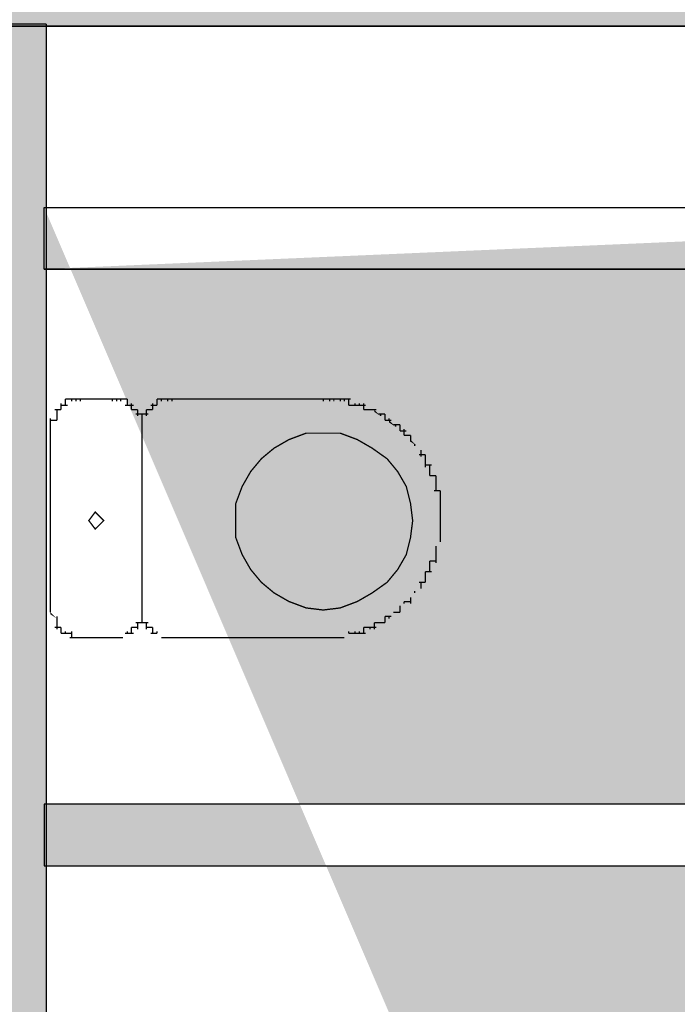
# Model space of a CAD drawing. Header units: millimetres. Extents: x 261 to 80476, y 988 to 41725.
# Tile 10 of 14: x 68840 to 69940, y 37180 to 38827. Entities that reach past the tile are written whole.
import ezdxf

# ---------------------------------------------------------------- set-up
doc = ezdxf.new("R2010")
doc.units = ezdxf.units.MM
doc.layers.add('H', color=7, linetype='Continuous')
doc.layers.add('P', color=7, linetype='Continuous')

msp = doc.modelspace()

# ---------------------------------------------------------------- hatches: boundary and pattern name
msp.add_hatch(color=256).paths.add_polyline_path([(71275.7, 38926.1), (3947.8, 38926.1), (3947.8, 38815.8), (71275.7, 38815.8)])
h = msp.add_hatch(color=256)
h.paths.add_polyline_path([(71179.5, 38813.7), (71272.2, 38813.7), (71272.2, 38409.5), (71179.5, 38409.5)])
h.paths.add_polyline_path([(68880.6, 38512.7), (71179.5, 38512.7), (71179.5, 38409.5), (68880.6, 38409.5)], flags=17)
h.paths.add_polyline_path([(68880.6, 37411.5), (71179.5, 37411.5), (71179.5, 37514.7), (68880.6, 37514.7)], flags=17)
h.paths.add_polyline_path([(71179.5, 37514.7), (71272, 37514.7), (71272, 36719.6), (71179.5, 36719.6)], flags=17)
h.paths.add_polyline_path([(71179.5, 35821.4), (71272, 35821.4), (71272, 34504.2), (71179.5, 34504.2)], flags=17)
h.paths.add_polyline_path([(68880.6, 35119.7), (71179.5, 35119.7), (71179.5, 35223), (68880.6, 35223)], flags=17)
h.paths.add_polyline_path([(68880.6, 32931.3), (71179.5, 32931.3), (71179.5, 33034.5), (68880.6, 33034.5)], flags=17)
h.paths.add_polyline_path([(71179.5, 33606), (71272.2, 33606), (71272.2, 32931.3), (71179.5, 32931.3)], flags=17)
edge = h.paths.add_edge_path()
edge.add_line((68880.6, 38512.7), (71272.2, 38512.7))
edge.add_line((68880.6, 38409.5), (71272.2, 38409.5))
edge.add_line((68880.6, 32931.3), (71272.2, 32931.3))
at = {"layer": 'H', "linetype": 'Continuous'}
for points in [[(68645.4, 38815.8), (68645.4, 20363.8), (68884.2, 20363.8), (68884.2, 38815.8), (68645.4, 38815.8), (68645.4, 38815.8)], [(69433, 38174.2), (69443.8, 38163.5), (69433, 38170.6), (69433, 38174.2)], [(69457.9, 38156.3), (69468.6, 38145.8), (69457.9, 38152.8), (69457.9, 38156.3)], [(69493.7, 38124.3), (69504.4, 38113.6), (69493.7, 38120.7), (69493.7, 38124.3)], [(69500.7, 38113.6), (69511.4, 38102.9), (69500.7, 38113.6), (69500.7, 38113.6)], [(69543.6, 37953.2), (69536.5, 37946.1), (69543.6, 37953.2)], [(69511.4, 37878.4), (69500.7, 37867.7), (69511.4, 37878.4)], [(69500.7, 37867.7), (69493.7, 37860.4), (69500.7, 37867.7)], [(69483, 37853.4), (69475.9, 37842.7), (69483, 37853.4)], [(68891.3, 37835.6), (68902, 37824.9), (68891.3, 37831.9), (68891.3, 37835.6)], [(69468.6, 37835.6), (69457.9, 37824.9), (69468.6, 37835.6)], [(69019.6, 37800), (69008.9, 37792.7), (69019.6, 37800)], [(69069.5, 37800), (69080.2, 37789.3), (69069.5, 37800), (69069.5, 37800)], [(69390.2, 37800), (69383.1, 37792.7), (69390.2, 37800)]]:
    msp.add_hatch(color=256, dxfattribs=at).paths.add_polyline_path(points)

# ---------------------------------------------------------------- linework, layer by layer
for points in [[(71275.7, 38926.1), (3947.8, 38926.1), (3947.8, 38815.8), (71275.7, 38815.8)], [(68880.6, 38512.7), (71179.5, 38512.7), (71179.5, 38409.5), (68880.6, 38409.5)], [(68880.6, 37411.5), (71179.5, 37411.5), (71179.5, 37514.7), (68880.6, 37514.7)]]:
    msp.add_lwpolyline(points, close=True)
at = {"layer": 'P'}
for points in [[(3947.8, 38926.1), (78372, 38926.1), (78372, 38815.8), (3947.8, 38815.8), (3947.8, 38926.1)], [(68880.6, 38512.7), (71272.2, 38512.7)], [(68880.6, 38409.5), (71272.2, 38409.5)]]:
    msp.add_lwpolyline(points, dxfattribs=at)
at = {"layer": 'P', "const_width": 2.22}
for points in [[(68645.4, 38819.2), (68884.2, 38819.2)], [(68884.2, 38819.2), (68884.2, 20363.8)], [(68884.2, 38512.7), (68884.2, 38409.5)], [(68916.2, 38192), (68916.2, 38181.3)], [(68916.2, 38192), (68926.9, 38192)], [(68923.4, 38192), (68934.1, 38192)], [(68926.9, 38192), (68926.9, 38188.4)], [(68926.9, 38192), (68926.9, 38188.4)], [(68926.9, 38192), (68926.9, 38188.4)], [(68926.9, 38192), (68926.9, 38188.4)], [(68926.9, 38192), (68926.9, 38188.4)], [(68926.9, 38192), (68926.9, 38188.4)], [(68926.9, 38192), (68926.9, 38188.4)], [(68926.9, 38192), (68926.9, 38188.4)], [(68926.9, 38192), (68926.9, 38188.4)], [(68934.1, 38192), (68934.1, 38188.4)], [(68934.1, 38192), (68934.1, 38188.4)], [(68934.1, 38192), (68934.1, 38188.4)], [(68934.1, 38192), (68934.1, 38188.4)], [(68934.1, 38192), (68934.1, 38188.4)], [(68934.1, 38192), (68934.1, 38188.4)], [(68934.1, 38192), (68934.1, 38188.4)], [(68934.1, 38192), (68934.1, 38188.4)], [(68934.1, 38192), (68934.1, 38188.4)], [(68934.1, 38192), (68944.7, 38192)], [(68941.2, 38192), (68941.2, 38188.4)], [(68941.2, 38192), (68941.2, 38188.4)], [(68941.2, 38192), (68941.2, 38188.4)], [(68941.2, 38192), (68941.2, 38188.4)], [(68941.2, 38192), (68941.2, 38188.4)], [(68941.2, 38192), (68941.2, 38188.4)], [(68941.2, 38192), (68969.7, 38192)], [(68966.1, 38192), (68994.6, 38192)], [(68991.1, 38192), (69001.8, 38192)], [(68994.6, 38192), (68994.6, 38188.4)], [(68994.6, 38192), (68994.6, 38188.4)], [(68994.6, 38192), (68994.6, 38188.4)], [(69001.8, 38192), (69001.8, 38188.4)], [(69001.8, 38192), (69001.8, 38188.4)], [(69001.8, 38192), (69001.8, 38188.4)], [(69001.8, 38192), (69001.8, 38188.4)], [(69001.8, 38192), (69001.8, 38188.4)], [(69001.8, 38192), (69001.8, 38188.4)], [(69001.8, 38192), (69001.8, 38188.4)], [(69001.8, 38192), (69001.8, 38188.4)], [(69001.8, 38192), (69012.5, 38192)], [(69001.8, 38192), (69001.8, 38188.4)], [(69008.9, 38192), (69008.9, 38188.4)], [(69008.9, 38192), (69008.9, 38188.4)], [(69008.9, 38192), (69008.9, 38188.4)], [(69008.9, 38192), (69008.9, 38188.4)], [(69008.9, 38192), (69008.9, 38188.4)], [(69008.9, 38192), (69008.9, 38188.4)], [(69008.9, 38192), (69008.9, 38188.4)], [(69008.9, 38192), (69008.9, 38188.4)], [(69008.9, 38192), (69008.9, 38188.4)], [(69008.9, 38192), (69008.9, 38188.4)], [(69008.9, 38192), (69019.6, 38192)], [(69019.6, 38192), (69019.6, 38188.4)], [(69019.6, 38192), (69019.6, 38188.4)], [(69019.6, 38192), (69019.6, 38181.3)], [(69069.5, 38192), (69080.2, 38192)], [(69069.5, 38192), (69069.5, 38188.4)], [(69069.5, 38192), (69069.5, 38188.4)], [(69069.5, 38192), (69069.5, 38181.3)], [(69076.6, 38192), (69087.3, 38192)], [(69076.6, 38192), (69076.6, 38188.4)], [(69076.6, 38192), (69076.6, 38188.4)], [(69076.6, 38192), (69076.6, 38188.4)], [(69076.6, 38192), (69076.6, 38188.4)], [(69076.6, 38192), (69076.6, 38188.4)], [(69076.6, 38192), (69076.6, 38188.4)], [(69076.6, 38192), (69076.6, 38188.4)], [(69076.6, 38192), (69076.6, 38188.4)], [(69076.6, 38192), (69076.6, 38188.4)], [(69076.6, 38192), (69076.6, 38188.4)], [(69083.7, 38192), (69098, 38192)], [(69087.3, 38192), (69087.3, 38188.4)], [(69087.3, 38192), (69087.3, 38188.4)], [(69087.3, 38192), (69087.3, 38188.4)], [(69087.3, 38192), (69087.3, 38188.4)], [(69087.3, 38192), (69087.3, 38188.4)], [(69087.3, 38192), (69087.3, 38188.4)], [(69087.3, 38192), (69087.3, 38188.4)], [(69087.3, 38192), (69087.3, 38188.4)], [(69087.3, 38192), (69087.3, 38188.4)], [(69094.4, 38192), (69094.4, 38188.4)], [(69094.4, 38192), (69094.4, 38188.4)], [(69094.4, 38192), (69094.4, 38188.4)], [(69094.4, 38192), (69301.1, 38192)], [(69297.7, 38192), (69340.3, 38192)], [(69340.3, 38192), (69351, 38192)], [(69347.6, 38192), (69358.3, 38192)], [(69347.6, 38192), (69347.6, 38188.4)], [(69354.6, 38192), (69369, 38192)], [(69358.3, 38192), (69358.3, 38188.4)], [(69358.3, 38192), (69358.3, 38188.4)], [(69365.4, 38192), (69376.1, 38192)], [(69365.4, 38192), (69365.4, 38188.4)], [(69372.4, 38192), (69383.1, 38192)], [(69376.1, 38192), (69376.1, 38188.4)], [(69383.1, 38192), (69393.8, 38192)], [(69383.1, 38192), (69383.1, 38188.4)], [(69383.1, 38192), (69383.1, 38188.4)], [(69390.2, 38192), (69390.2, 38181.3)], [(68898.4, 38174.2), (68909.1, 38174.2)], [(68902, 38174.2), (68902, 38163.5)], [(68902, 38174.2), (68902, 38174.2)], [(68902, 38174.2), (68902, 38174.2)], [(68902, 38174.2), (68902, 38174.2)], [(68909.1, 38185), (68909.1, 38174.2)], [(68909.1, 38185), (68909.1, 38181.3)], [(68909.1, 38185), (68909.1, 38181.3)], [(68909.1, 38185), (68909.1, 38181.3)], [(68909.1, 38185), (68909.1, 38181.3)], [(68909.1, 38185), (68909.1, 38181.3)], [(68909.1, 38181.3), (68919.8, 38181.3)], [(68909.1, 38174.2), (68909.1, 38174.2)], [(68909.1, 38174.2), (68909.1, 38174.2)], [(68909.1, 38174.2), (68909.1, 38174.2)], [(68909.1, 38174.2), (68909.1, 38174.2)], [(68909.1, 38174.2), (68909.1, 38174.2)], [(68909.1, 38174.2), (68909.1, 38174.2)], [(68909.1, 38174.2), (68909.1, 38174.2)], [(68916.2, 38185), (68916.2, 38181.3)], [(68916.2, 38185), (68916.2, 38181.3)], [(68916.2, 38185), (68916.2, 38181.3)], [(68916.2, 38185), (68916.2, 38181.3)], [(68916.2, 38185), (68916.2, 38181.3)], [(68916.2, 38185), (68916.2, 38181.3)], [(68916.2, 38185), (68916.2, 38181.3)], [(68916.2, 38185), (68916.2, 38181.3)], [(68916.2, 38185), (68916.2, 38181.3)], [(68916.2, 38185), (68916.2, 38181.3)], [(69016, 38181.3), (69030.3, 38181.3)], [(69019.6, 38185), (69019.6, 38181.3)], [(69019.6, 38185), (69019.6, 38181.3)], [(69019.6, 38185), (69019.6, 38181.3)], [(69019.6, 38185), (69019.6, 38181.3)], [(69019.6, 38185), (69019.6, 38181.3)], [(69019.6, 38185), (69019.6, 38181.3)], [(69026.7, 38185), (69026.7, 38181.3)], [(69026.7, 38185), (69026.7, 38181.3)], [(69026.7, 38185), (69026.7, 38181.3)], [(69026.7, 38185), (69026.7, 38181.3)], [(69026.7, 38185), (69026.7, 38181.3)], [(69026.7, 38185), (69026.7, 38181.3)], [(69026.7, 38185), (69026.7, 38181.3)], [(69026.7, 38185), (69026.7, 38181.3)], [(69026.7, 38185), (69026.7, 38181.3)], [(69026.7, 38185), (69026.7, 38174.2)], [(69026.7, 38174.2), (69026.7, 38174.2)], [(69026.7, 38174.2), (69026.7, 38174.2)], [(69026.7, 38174.2), (69026.7, 38174.2)], [(69026.7, 38174.2), (69037.4, 38174.2)], [(69037.4, 38174.2), (69037.4, 38174.2)], [(69037.4, 38174.2), (69037.4, 38174.2)], [(69037.4, 38174.2), (69037.4, 38174.2)], [(69037.4, 38174.2), (69037.4, 38174.2)], [(69037.4, 38174.2), (69037.4, 38174.2)], [(69037.4, 38174.2), (69037.4, 38174.2)], [(69037.4, 38174.2), (69037.4, 38174.2)], [(69037.4, 38174.2), (69037.4, 38163.5)], [(69051.7, 38174.2), (69062.5, 38174.2)], [(69051.7, 38174.2), (69051.7, 38174.2)], [(69051.7, 38174.2), (69051.7, 38174.2)], [(69051.7, 38174.2), (69051.7, 38174.2)], [(69051.7, 38174.2), (69051.7, 38174.2)], [(69051.7, 38174.2), (69051.7, 38174.2)], [(69051.7, 38174.2), (69051.7, 38174.2)], [(69051.7, 38174.2), (69051.7, 38174.2)], [(69051.7, 38174.2), (69051.7, 38163.5)], [(69058.8, 38181.3), (69069.5, 38181.3)], [(69062.5, 38185), (69062.5, 38181.3)], [(69062.5, 38185), (69062.5, 38181.3)], [(69062.5, 38185), (69062.5, 38181.3)], [(69062.5, 38185), (69062.5, 38181.3)], [(69062.5, 38185), (69062.5, 38181.3)], [(69062.5, 38185), (69062.5, 38181.3)], [(69062.5, 38185), (69062.5, 38181.3)], [(69062.5, 38185), (69062.5, 38181.3)], [(69062.5, 38185), (69062.5, 38181.3)], [(69062.5, 38185), (69062.5, 38174.2)], [(69062.5, 38174.2), (69062.5, 38174.2)], [(69062.5, 38174.2), (69062.5, 38174.2)], [(69062.5, 38174.2), (69062.5, 38174.2)], [(69069.5, 38185), (69069.5, 38181.3)], [(69069.5, 38185), (69069.5, 38181.3)], [(69069.5, 38185), (69069.5, 38181.3)], [(69069.5, 38185), (69069.5, 38181.3)], [(69069.5, 38185), (69069.5, 38181.3)], [(69069.5, 38185), (69069.5, 38181.3)], [(69390.2, 38181.3), (69400.9, 38181.3)], [(69397.5, 38181.3), (69408.2, 38181.3)], [(69400.9, 38185), (69400.9, 38181.3)], [(69400.9, 38185), (69400.9, 38181.3)], [(69408.2, 38185), (69408.2, 38181.3)], [(69408.2, 38185), (69408.2, 38181.3)], [(69408.2, 38181.3), (69418.7, 38181.3)], [(69415.3, 38185), (69415.3, 38174.2)], [(69415.3, 38174.2), (69426, 38174.2)], [(69422.3, 38174.2), (69436.7, 38174.2)], [(69426, 38174.2), (69426, 38174.2)], [(69426, 38174.2), (69426, 38174.2)], [(69433, 38174.2), (69433, 38174.2)], [(68891.3, 38159.9), (68891.3, 38145.8)], [(68902, 38167), (68902, 38156.3)], [(68902, 38167), (68902, 38163.5)], [(68902, 38167), (68902, 38163.5)], [(68902, 38167), (68902, 38163.5)], [(68902, 38167), (68902, 38163.5)], [(68902, 38167), (68902, 38163.5)], [(68902, 38167), (68902, 38163.5)], [(68902, 38167), (68902, 38163.5)], [(68902, 38167), (68902, 38163.5)], [(68902, 38167), (68902, 38163.5)], [(68902, 38167), (68902, 38163.5)], [(68902, 38167), (68902, 38163.5)], [(68902, 38159.9), (68902, 38156.3)], [(68902, 38159.9), (68902, 38156.3)], [(68902, 38159.9), (68902, 38156.3)], [(68902, 38159.9), (68902, 38156.3)], [(68902, 38159.9), (68902, 38156.3)], [(68902, 38159.9), (68902, 38156.3)], [(68902, 38159.9), (68902, 38156.3)], [(69033.8, 38167), (69044.5, 38167)], [(69037.4, 38167), (69037.4, 38163.5)], [(69037.4, 38167), (69037.4, 38163.5)], [(69037.4, 38167), (69037.4, 38163.5)], [(69037.4, 38167), (69037.4, 38163.5)], [(69037.4, 38167), (69037.4, 38163.5)], [(69037.4, 38167), (69037.4, 38163.5)], [(69037.4, 38167), (69037.4, 38163.5)], [(69037.4, 38167), (69037.4, 38163.5)], [(69044.5, 38167), (69044.5, 38163.5)], [(69044.5, 38167), (69044.5, 38163.5)], [(69044.5, 38167), (69044.5, 38156.3)], [(69044.5, 38167), (69055.2, 38167)], [(69044.5, 38167), (69044.5, 38163.5)], [(69044.5, 38167), (69044.5, 38163.5)], [(69044.5, 38167), (69044.5, 38156.3)], [(69044.5, 38159.9), (69044.5, 38156.3)], [(69044.5, 38159.9), (69044.5, 38156.3)], [(69044.5, 38159.9), (69044.5, 38156.3)], [(69044.5, 38159.9), (69044.5, 38156.3)], [(69044.5, 38159.9), (69044.5, 38156.3)], [(69044.5, 38159.9), (69044.5, 38156.3)], [(69044.5, 38159.9), (69044.5, 38156.3)], [(69044.5, 38159.9), (69044.5, 38156.3)], [(69044.5, 38159.9), (69044.5, 38145.8)], [(69044.5, 38159.9), (69044.5, 38156.3)], [(69044.5, 38159.9), (69044.5, 38156.3)], [(69044.5, 38159.9), (69044.5, 38156.3)], [(69044.5, 38159.9), (69044.5, 38156.3)], [(69044.5, 38159.9), (69044.5, 38156.3)], [(69044.5, 38159.9), (69044.5, 38156.3)], [(69044.5, 38159.9), (69044.5, 38156.3)], [(69044.5, 38159.9), (69044.5, 38156.3)], [(69044.5, 38159.9), (69044.5, 38145.8)], [(69051.7, 38167), (69051.7, 38163.5)], [(69051.7, 38167), (69051.7, 38163.5)], [(69051.7, 38167), (69051.7, 38163.5)], [(69051.7, 38167), (69051.7, 38163.5)], [(69051.7, 38167), (69051.7, 38163.5)], [(69051.7, 38167), (69051.7, 38163.5)], [(69051.7, 38167), (69051.7, 38163.5)], [(69051.7, 38167), (69051.7, 38163.5)], [(69440.1, 38167), (69450.8, 38167)], [(69443.8, 38167), (69443.8, 38163.5)], [(69443.8, 38167), (69443.8, 38163.5)], [(69450.8, 38167), (69450.8, 38156.3)], [(69450.8, 38167), (69450.8, 38163.5)], [(69457.9, 38159.9), (69457.9, 38156.3)], [(69457.9, 38159.9), (69457.9, 38156.3)], [(68891.3, 38156.3), (68902, 38156.3)], [(68891.3, 38149.2), (68891.3, 38138.5)], [(68891.3, 38149.2), (68891.3, 38145.8)], [(68891.3, 38149.2), (68891.3, 38145.8)], [(68891.3, 38149.2), (68891.3, 38145.8)], [(68891.3, 38149.2), (68891.3, 38145.8)], [(68891.3, 38149.2), (68891.3, 38145.8)], [(68891.3, 38149.2), (68891.3, 38145.8)], [(68891.3, 38149.2), (68891.3, 38145.8)], [(68891.3, 38149.2), (68891.3, 38145.8)], [(68891.3, 38149.2), (68891.3, 38145.8)], [(68891.3, 38142.1), (68891.3, 37842.7)], [(68891.3, 38142.1), (68891.3, 38138.5)], [(68891.3, 38142.1), (68891.3, 38138.5)], [(69044.5, 38149.2), (69044.5, 38145.8)], [(69044.5, 38149.2), (69044.5, 38145.8)], [(69044.5, 38149.2), (69044.5, 38145.8)], [(69044.5, 38149.2), (69044.5, 38145.8)], [(69044.5, 38149.2), (69044.5, 38145.8)], [(69044.5, 38149.2), (69044.5, 38145.8)], [(69044.5, 38149.2), (69044.5, 38145.8)], [(69044.5, 38149.2), (69044.5, 38145.8)], [(69044.5, 38149.2), (69044.5, 38145.8)], [(69044.5, 38149.2), (69044.5, 38138.5)], [(69044.5, 38149.2), (69044.5, 38145.8)], [(69044.5, 38149.2), (69044.5, 38145.8)], [(69044.5, 38149.2), (69044.5, 38145.8)], [(69044.5, 38149.2), (69044.5, 38145.8)], [(69044.5, 38149.2), (69044.5, 38145.8)], [(69044.5, 38149.2), (69044.5, 38145.8)], [(69044.5, 38149.2), (69044.5, 38145.8)], [(69044.5, 38149.2), (69044.5, 38145.8)], [(69044.5, 38149.2), (69044.5, 38145.8)], [(69044.5, 38149.2), (69044.5, 38138.5)], [(69044.5, 38142.1), (69044.5, 38138.5)], [(69044.5, 38142.1), (69044.5, 38138.5)], [(69044.5, 38142.1), (69044.5, 37842.7)], [(69044.5, 38142.1), (69044.5, 38138.5)], [(69044.5, 38142.1), (69044.5, 38138.5)], [(69044.5, 38142.1), (69044.5, 37842.7)], [(69450.8, 38156.3), (69461.5, 38156.3)], [(69465.2, 38149.2), (69475.9, 38149.2)], [(69468.6, 38149.2), (69468.6, 38145.8)], [(69468.6, 38149.2), (69468.6, 38145.8)], [(69475.9, 38149.2), (69475.9, 38138.5)], [(69475.9, 38142.1), (69475.9, 38138.5)], [(69475.9, 38142.1), (69475.9, 38138.5)], [(69483, 38142.1), (69483, 38131.4)], [(69497.3, 37988.8), (69493.7, 37960.3), (69486.6, 37931.8), (69472.2, 37906.9), (69454.5, 37885.5), (69429.4, 37867.7), (69404.6, 37853.4), (69376.1, 37842.7), (69347.6, 37839.2), (69319.1, 37842.7), (69290.4, 37853.4), (69265.5, 37867.7), (69244.1, 37885.5), (69226.3, 37906.9), (69212, 37931.8), (69201.3, 37960.3), (69201.3, 37988.8), (69201.3, 38017.4), (69212, 38045.9), (69226.3, 38070.8), (69244.1, 38092.2), (69265.5, 38110), (69290.4, 38124.3), (69319.1, 38135), (69347.6, 38135), (69376.1, 38135), (69404.6, 38124.3), (69429.4, 38110), (69454.5, 38092.2), (69472.2, 38070.8), (69486.6, 38045.9), (69493.7, 38017.4), (69497.3, 37988.8), (69497.3, 37988.8), (69497.3, 37988.8)], [(69475.9, 38138.5), (69486.6, 38138.5)], [(69483, 38131.4), (69493.7, 38131.4)], [(69483, 38131.4), (69483, 38131.4)], [(69493.7, 38131.4), (69493.7, 38120.7)], [(69493.7, 38124.3), (69493.7, 38120.7)], [(69493.7, 38124.3), (69493.7, 38120.7)], [(69500.7, 38117.1), (69500.7, 38113.6)], [(69500.7, 38117.1), (69500.7, 38113.6)], [(69507.8, 38099.3), (69518.5, 38099.3)], [(69511.4, 38106.6), (69511.4, 38095.8)], [(69511.4, 38106.6), (69511.4, 38106.6)], [(69511.4, 38106.6), (69511.4, 38106.6)], [(69518.5, 38099.3), (69518.5, 38088.6)], [(69518.5, 38099.3), (69518.5, 38095.8)], [(69518.5, 38092.2), (69518.5, 38077.9)], [(69518.5, 38092.2), (69518.5, 38088.6)], [(69518.5, 38092.2), (69518.5, 38088.6)], [(69518.5, 38081.5), (69529.2, 38081.5)], [(69525.8, 38081.5), (69525.8, 38070.8)], [(69525.8, 38074.4), (69525.8, 38063.7)], [(69525.8, 38074.4), (69525.8, 38070.8)], [(69525.8, 38074.4), (69525.8, 38070.8)], [(69525.8, 38063.7), (69536.5, 38063.7)], [(69536.5, 38063.7), (69536.5, 38053)], [(69536.5, 38063.7), (69536.5, 38063.7)], [(69536.5, 38056.6), (69536.5, 38045.9)], [(69536.5, 38056.6), (69536.5, 38053)], [(69536.5, 38049.4), (69536.5, 38038.7)], [(69536.5, 38049.4), (69536.5, 38045.9)], [(69536.5, 38049.4), (69536.5, 38045.9)], [(69532.9, 38038.7), (69543.6, 38038.7)], [(69536.5, 38038.7), (69536.5, 38038.7)], [(69543.6, 38038.7), (69543.6, 38028)], [(69543.6, 38031.6), (69543.6, 38020.9)], [(69543.6, 38031.6), (69543.6, 38028)], [(69543.6, 38024.5), (69543.6, 38010.2)], [(69543.6, 38024.5), (69543.6, 38020.9)], [(69543.6, 38013.8), (69543.6, 38003.1)], [(69543.6, 38013.8), (69543.6, 38010.2)], [(69543.6, 38013.8), (69543.6, 38010.2)], [(68980.4, 37988.8), (68966.1, 37974.6), (68955.4, 37988.8), (68966.1, 38003.1), (68980.4, 37988.8), (68980.4, 37988.8), (68980.4, 37988.8)], [(69543.6, 38006.7), (69543.6, 37996)], [(69543.6, 38006.7), (69543.6, 38003.1)], [(69543.6, 37996), (69543.6, 37985.3)], [(69543.6, 37996), (69543.6, 37996)], [(69543.6, 37996), (69543.6, 37996)], [(69543.6, 37988.8), (69543.6, 37978.2)], [(69543.6, 37988.8), (69543.6, 37985.3)], [(69543.6, 37981.7), (69543.6, 37971)], [(69543.6, 37981.7), (69543.6, 37978.2)], [(69543.6, 37981.7), (69543.6, 37978.2)], [(69543.6, 37971), (69543.6, 37960.3)], [(69543.6, 37971), (69543.6, 37971)], [(69543.6, 37963.9), (69543.6, 37953.2)], [(69543.6, 37963.9), (69543.6, 37960.3)], [(69536.5, 37946.1), (69536.5, 37935.4)], [(69536.5, 37946.1), (69536.5, 37942.5)], [(69543.6, 37956.8), (69543.6, 37953.2)], [(69543.6, 37956.8), (69543.6, 37953.2)], [(69536.5, 37938.8), (69536.5, 37928.3)], [(69536.5, 37938.8), (69536.5, 37935.4)], [(69536.5, 37938.8), (69536.5, 37935.4)], [(69536.5, 37928.3), (69536.5, 37917.6)], [(69536.5, 37928.3), (69536.5, 37928.3)], [(69536.5, 37928.3), (69536.5, 37928.3)], [(69525.8, 37921.1), (69525.8, 37910.4)], [(69525.8, 37921.1), (69536.5, 37921.1)], [(69525.8, 37914), (69525.8, 37903.3)], [(69525.8, 37914), (69525.8, 37910.4)], [(69525.8, 37914), (69525.8, 37910.4)], [(69518.5, 37903.3), (69518.5, 37892.6)], [(69518.5, 37903.3), (69529.2, 37903.3)], [(69518.5, 37896.2), (69518.5, 37885.5)], [(69518.5, 37896.2), (69518.5, 37892.6)], [(69518.5, 37896.2), (69518.5, 37892.6)], [(69507.8, 37885.5), (69518.5, 37885.5)], [(69511.4, 37885.5), (69511.4, 37874.8)], [(69511.4, 37878.4), (69511.4, 37874.8)], [(69511.4, 37878.4), (69511.4, 37874.8)], [(69518.5, 37885.5), (69518.5, 37885.5)], [(69493.7, 37860.4), (69493.7, 37849.9)], [(69493.7, 37860.4), (69493.7, 37860.4)], [(69493.7, 37860.4), (69493.7, 37860.4)], [(69500.7, 37871.1), (69500.7, 37867.7)], [(69500.7, 37871.1), (69500.7, 37867.7)], [(68891.3, 37846.3), (68891.3, 37835.6)], [(68891.3, 37846.3), (68891.3, 37842.7)], [(68891.3, 37846.3), (68891.3, 37842.7)], [(68891.3, 37846.3), (68891.3, 37842.7)], [(69044.5, 37846.3), (69044.5, 37842.7)], [(69044.5, 37846.3), (69044.5, 37842.7)], [(69044.5, 37846.3), (69044.5, 37835.6)], [(69044.5, 37846.3), (69044.5, 37842.7)], [(69044.5, 37846.3), (69044.5, 37842.7)], [(69044.5, 37846.3), (69044.5, 37842.7)], [(69044.5, 37846.3), (69044.5, 37835.6)], [(69475.9, 37846.3), (69475.9, 37835.6)], [(69475.9, 37846.3), (69475.9, 37842.7)], [(69475.9, 37846.3), (69475.9, 37842.7)], [(69483, 37853.4), (69483, 37849.9)], [(69483, 37853.4), (69483, 37849.9)], [(69483, 37853.4), (69493.7, 37853.4)], [(68891.3, 37835.6), (68891.3, 37835.6)], [(68891.3, 37835.6), (68891.3, 37835.6)], [(68891.3, 37835.6), (68891.3, 37835.6)], [(68891.3, 37835.6), (68891.3, 37835.6)], [(68891.3, 37835.6), (68891.3, 37835.6)], [(68891.3, 37835.6), (68891.3, 37835.6)], [(68891.3, 37835.6), (68891.3, 37835.6)], [(68891.3, 37835.6), (68891.3, 37835.6)], [(68891.3, 37835.6), (68891.3, 37835.6)], [(68891.3, 37835.6), (68891.3, 37835.6)], [(68902, 37828.5), (68902, 37817.8)], [(68902, 37828.5), (68902, 37824.9)], [(68902, 37828.5), (68902, 37824.9)], [(68902, 37828.5), (68902, 37824.9)], [(68902, 37828.5), (68902, 37824.9)], [(68902, 37828.5), (68902, 37824.9)], [(68902, 37828.5), (68902, 37824.9)], [(68902, 37828.5), (68902, 37824.9)], [(68902, 37828.5), (68902, 37824.9)], [(69044.5, 37835.6), (69044.5, 37835.6)], [(69044.5, 37835.6), (69044.5, 37835.6)], [(69044.5, 37835.6), (69044.5, 37835.6)], [(69044.5, 37835.6), (69044.5, 37835.6)], [(69044.5, 37835.6), (69044.5, 37835.6)], [(69044.5, 37835.6), (69044.5, 37835.6)], [(69044.5, 37835.6), (69044.5, 37835.6)], [(69044.5, 37835.6), (69044.5, 37835.6)], [(69044.5, 37835.6), (69044.5, 37835.6)], [(69044.5, 37835.6), (69044.5, 37835.6)], [(69044.5, 37835.6), (69044.5, 37824.9)], [(69044.5, 37835.6), (69044.5, 37835.6)], [(69044.5, 37835.6), (69044.5, 37835.6)], [(69044.5, 37835.6), (69044.5, 37835.6)], [(69044.5, 37835.6), (69044.5, 37835.6)], [(69044.5, 37835.6), (69044.5, 37835.6)], [(69044.5, 37835.6), (69044.5, 37835.6)], [(69044.5, 37835.6), (69044.5, 37835.6)], [(69044.5, 37835.6), (69044.5, 37835.6)], [(69044.5, 37835.6), (69044.5, 37835.6)], [(69044.5, 37835.6), (69044.5, 37835.6)], [(69044.5, 37835.6), (69044.5, 37824.9)], [(69044.5, 37828.5), (69044.5, 37824.9)], [(69044.5, 37828.5), (69044.5, 37824.9)], [(69044.5, 37828.5), (69044.5, 37824.9)], [(69044.5, 37828.5), (69044.5, 37824.9)], [(69044.5, 37828.5), (69044.5, 37824.9)], [(69044.5, 37828.5), (69044.5, 37824.9)], [(69044.5, 37828.5), (69044.5, 37824.9)], [(69044.5, 37828.5), (69044.5, 37824.9)], [(69044.5, 37828.5), (69044.5, 37817.8)], [(69044.5, 37828.5), (69044.5, 37824.9)], [(69044.5, 37828.5), (69044.5, 37824.9)], [(69044.5, 37828.5), (69044.5, 37824.9)], [(69044.5, 37828.5), (69044.5, 37824.9)], [(69044.5, 37828.5), (69044.5, 37824.9)], [(69044.5, 37828.5), (69044.5, 37824.9)], [(69044.5, 37828.5), (69044.5, 37824.9)], [(69044.5, 37828.5), (69044.5, 37824.9)], [(69044.5, 37828.5), (69044.5, 37817.8)], [(69450.8, 37828.5), (69450.8, 37817.8)], [(69450.8, 37828.5), (69461.5, 37828.5)], [(69457.9, 37828.5), (69457.9, 37824.9)], [(69457.9, 37828.5), (69457.9, 37824.9)], [(69465.2, 37835.6), (69475.9, 37835.6)], [(69468.6, 37835.6), (69468.6, 37835.6)], [(69468.6, 37835.6), (69468.6, 37835.6)], [(68898.4, 37810.5), (68909.1, 37810.5)], [(68902, 37817.8), (68902, 37807.1)], [(68902, 37817.8), (68902, 37817.8)], [(68902, 37817.8), (68902, 37817.8)], [(68902, 37817.8), (68902, 37817.8)], [(68902, 37817.8), (68902, 37817.8)], [(68902, 37817.8), (68902, 37817.8)], [(68902, 37817.8), (68902, 37817.8)], [(68902, 37817.8), (68902, 37817.8)], [(68902, 37817.8), (68902, 37817.8)], [(68902, 37817.8), (68902, 37817.8)], [(68902, 37817.8), (68902, 37817.8)], [(68902, 37817.8), (68902, 37817.8)], [(68902, 37810.5), (68902, 37807.1)], [(68902, 37810.5), (68902, 37807.1)], [(68909.1, 37810.5), (68909.1, 37800)], [(68909.1, 37810.5), (68909.1, 37807.1)], [(68909.1, 37810.5), (68909.1, 37807.1)], [(68909.1, 37810.5), (68909.1, 37807.1)], [(68909.1, 37810.5), (68909.1, 37807.1)], [(68909.1, 37810.5), (68909.1, 37807.1)], [(68909.1, 37810.5), (68909.1, 37807.1)], [(68909.1, 37810.5), (68909.1, 37807.1)], [(68909.1, 37810.5), (68909.1, 37807.1)], [(69026.7, 37810.5), (69037.4, 37810.5)], [(69026.7, 37810.5), (69026.7, 37807.1)], [(69026.7, 37810.5), (69026.7, 37807.1)], [(69026.7, 37810.5), (69026.7, 37807.1)], [(69026.7, 37810.5), (69026.7, 37807.1)], [(69026.7, 37810.5), (69026.7, 37800)], [(69033.8, 37817.8), (69044.5, 37817.8)], [(69037.4, 37817.8), (69037.4, 37817.8)], [(69037.4, 37817.8), (69037.4, 37817.8)], [(69037.4, 37817.8), (69037.4, 37817.8)], [(69037.4, 37817.8), (69037.4, 37817.8)], [(69037.4, 37817.8), (69037.4, 37817.8)], [(69037.4, 37817.8), (69037.4, 37817.8)], [(69037.4, 37817.8), (69037.4, 37817.8)], [(69037.4, 37817.8), (69037.4, 37817.8)], [(69037.4, 37817.8), (69037.4, 37817.8)], [(69037.4, 37817.8), (69037.4, 37807.1)], [(69037.4, 37810.5), (69037.4, 37807.1)], [(69037.4, 37810.5), (69037.4, 37807.1)], [(69037.4, 37810.5), (69037.4, 37807.1)], [(69037.4, 37810.5), (69037.4, 37807.1)], [(69037.4, 37810.5), (69037.4, 37807.1)], [(69037.4, 37810.5), (69037.4, 37807.1)], [(69044.5, 37817.8), (69044.5, 37817.8)], [(69044.5, 37817.8), (69044.5, 37817.8)], [(69044.5, 37817.8), (69055.2, 37817.8)], [(69051.7, 37817.8), (69051.7, 37817.8)], [(69051.7, 37817.8), (69051.7, 37817.8)], [(69051.7, 37817.8), (69051.7, 37817.8)], [(69051.7, 37817.8), (69051.7, 37817.8)], [(69051.7, 37817.8), (69051.7, 37817.8)], [(69051.7, 37817.8), (69051.7, 37817.8)], [(69051.7, 37817.8), (69051.7, 37817.8)], [(69051.7, 37817.8), (69051.7, 37817.8)], [(69051.7, 37817.8), (69051.7, 37817.8)], [(69051.7, 37817.8), (69051.7, 37807.1)], [(69051.7, 37810.5), (69051.7, 37807.1)], [(69051.7, 37810.5), (69051.7, 37807.1)], [(69051.7, 37810.5), (69051.7, 37807.1)], [(69051.7, 37810.5), (69051.7, 37807.1)], [(69051.7, 37810.5), (69051.7, 37807.1)], [(69051.7, 37810.5), (69051.7, 37807.1)], [(69051.7, 37810.5), (69062.5, 37810.5)], [(69062.5, 37810.5), (69062.5, 37807.1)], [(69062.5, 37810.5), (69062.5, 37807.1)], [(69062.5, 37810.5), (69062.5, 37807.1)], [(69062.5, 37810.5), (69062.5, 37807.1)], [(69062.5, 37810.5), (69062.5, 37800)], [(69415.3, 37810.5), (69415.3, 37800)], [(69415.3, 37810.5), (69426, 37810.5)], [(69422.3, 37810.5), (69436.7, 37810.5)], [(69426, 37810.5), (69426, 37807.1)], [(69426, 37810.5), (69426, 37807.1)], [(69433, 37817.8), (69433, 37807.1)], [(69433, 37817.8), (69443.8, 37817.8)], [(69440.1, 37817.8), (69450.8, 37817.8)], [(69443.8, 37817.8), (69443.8, 37817.8)], [(69443.8, 37817.8), (69443.8, 37817.8)], [(69450.8, 37817.8), (69450.8, 37817.8)], [(68909.1, 37803.5), (68909.1, 37800)], [(68909.1, 37803.5), (68909.1, 37800)], [(68909.1, 37803.5), (68909.1, 37800)], [(68909.1, 37803.5), (68909.1, 37800)], [(68909.1, 37800), (68919.8, 37800)], [(68916.2, 37803.5), (68916.2, 37800)], [(68916.2, 37803.5), (68916.2, 37800)], [(68916.2, 37803.5), (68916.2, 37800)], [(68916.2, 37803.5), (68916.2, 37800)], [(68916.2, 37803.5), (68916.2, 37800)], [(68916.2, 37803.5), (68916.2, 37800)], [(68916.2, 37803.5), (68916.2, 37800)], [(68916.2, 37803.5), (68916.2, 37800)], [(68916.2, 37803.5), (68916.2, 37800)], [(68916.2, 37803.5), (68916.2, 37800)], [(68916.2, 37803.5), (68916.2, 37800)], [(68916.2, 37800), (68926.9, 37800)], [(68926.9, 37803.5), (68926.9, 37792.7)], [(68926.9, 37803.5), (68926.9, 37800)], [(69016, 37800), (69030.3, 37800)], [(69019.6, 37803.5), (69019.6, 37800)], [(69019.6, 37803.5), (69019.6, 37800)], [(69019.6, 37803.5), (69019.6, 37800)], [(69019.6, 37803.5), (69019.6, 37800)], [(69019.6, 37803.5), (69019.6, 37800)], [(69019.6, 37803.5), (69019.6, 37800)], [(69019.6, 37803.5), (69019.6, 37800)], [(69019.6, 37803.5), (69019.6, 37800)], [(69019.6, 37803.5), (69019.6, 37800)], [(69026.7, 37803.5), (69026.7, 37800)], [(69026.7, 37803.5), (69026.7, 37800)], [(69026.7, 37803.5), (69026.7, 37800)], [(69026.7, 37803.5), (69026.7, 37800)], [(69026.7, 37803.5), (69026.7, 37800)], [(69026.7, 37803.5), (69026.7, 37800)], [(69026.7, 37803.5), (69026.7, 37800)], [(69026.7, 37803.5), (69026.7, 37800)], [(69058.8, 37800), (69069.5, 37800)], [(69062.5, 37803.5), (69062.5, 37800)], [(69062.5, 37803.5), (69062.5, 37800)], [(69062.5, 37803.5), (69062.5, 37800)], [(69062.5, 37803.5), (69062.5, 37800)], [(69062.5, 37803.5), (69062.5, 37800)], [(69062.5, 37803.5), (69062.5, 37800)], [(69062.5, 37803.5), (69062.5, 37800)], [(69062.5, 37803.5), (69062.5, 37800)], [(69069.5, 37803.5), (69069.5, 37800)], [(69069.5, 37803.5), (69069.5, 37800)], [(69069.5, 37803.5), (69069.5, 37800)], [(69069.5, 37803.5), (69069.5, 37800)], [(69069.5, 37803.5), (69069.5, 37800)], [(69069.5, 37803.5), (69069.5, 37800)], [(69069.5, 37803.5), (69069.5, 37800)], [(69069.5, 37803.5), (69069.5, 37800)], [(69069.5, 37803.5), (69069.5, 37800)], [(69390.2, 37803.5), (69390.2, 37800)], [(69390.2, 37800), (69400.9, 37800)], [(69397.5, 37800), (69408.2, 37800)], [(69400.9, 37803.5), (69400.9, 37800)], [(69400.9, 37803.5), (69400.9, 37800)], [(69408.2, 37803.5), (69408.2, 37800)], [(69408.2, 37803.5), (69408.2, 37800)], [(69408.2, 37800), (69418.7, 37800)], [(68923.4, 37792.7), (68934.1, 37792.7)], [(68926.9, 37792.7), (68926.9, 37792.7)], [(68926.9, 37792.7), (68926.9, 37792.7)], [(68926.9, 37792.7), (68926.9, 37792.7)], [(68926.9, 37792.7), (68926.9, 37792.7)], [(68926.9, 37792.7), (68926.9, 37792.7)], [(68926.9, 37792.7), (68926.9, 37792.7)], [(68926.9, 37792.7), (68926.9, 37792.7)], [(68934.1, 37792.7), (68944.7, 37792.7)], [(68934.1, 37792.7), (68934.1, 37792.7)], [(68934.1, 37792.7), (68934.1, 37792.7)], [(68934.1, 37792.7), (68934.1, 37792.7)], [(68934.1, 37792.7), (68934.1, 37792.7)], [(68934.1, 37792.7), (68934.1, 37792.7)], [(68934.1, 37792.7), (68934.1, 37792.7)], [(68934.1, 37792.7), (68934.1, 37792.7)], [(68934.1, 37792.7), (68934.1, 37792.7)], [(68934.1, 37792.7), (68934.1, 37792.7)], [(68941.2, 37792.7), (68994.6, 37792.7)], [(68941.2, 37792.7), (68941.2, 37792.7)], [(68941.2, 37792.7), (68941.2, 37792.7)], [(68941.2, 37792.7), (68941.2, 37792.7)], [(68941.2, 37792.7), (68941.2, 37792.7)], [(68941.2, 37792.7), (68941.2, 37792.7)], [(68941.2, 37792.7), (68941.2, 37792.7)], [(68991.1, 37792.7), (69001.8, 37792.7)], [(68994.6, 37792.7), (68994.6, 37792.7)], [(68994.6, 37792.7), (68994.6, 37792.7)], [(68994.6, 37792.7), (68994.6, 37792.7)], [(69001.8, 37792.7), (69012.5, 37792.7)], [(69001.8, 37792.7), (69001.8, 37792.7)], [(69001.8, 37792.7), (69001.8, 37792.7)], [(69001.8, 37792.7), (69001.8, 37792.7)], [(69001.8, 37792.7), (69001.8, 37792.7)], [(69001.8, 37792.7), (69001.8, 37792.7)], [(69001.8, 37792.7), (69001.8, 37792.7)], [(69001.8, 37792.7), (69001.8, 37792.7)], [(69001.8, 37792.7), (69001.8, 37792.7)], [(69001.8, 37792.7), (69001.8, 37792.7)], [(69008.9, 37792.7), (69008.9, 37792.7)], [(69008.9, 37792.7), (69008.9, 37792.7)], [(69008.9, 37792.7), (69008.9, 37792.7)], [(69008.9, 37792.7), (69008.9, 37792.7)], [(69008.9, 37792.7), (69008.9, 37792.7)], [(69008.9, 37792.7), (69008.9, 37792.7)], [(69008.9, 37792.7), (69008.9, 37792.7)], [(69008.9, 37792.7), (69008.9, 37792.7)], [(69008.9, 37792.7), (69008.9, 37792.7)], [(69008.9, 37792.7), (69008.9, 37792.7)], [(69076.6, 37792.7), (69076.6, 37792.7)], [(69076.6, 37792.7), (69076.6, 37792.7)], [(69076.6, 37792.7), (69076.6, 37792.7)], [(69076.6, 37792.7), (69076.6, 37792.7)], [(69076.6, 37792.7), (69076.6, 37792.7)], [(69076.6, 37792.7), (69076.6, 37792.7)], [(69076.6, 37792.7), (69076.6, 37792.7)], [(69076.6, 37792.7), (69076.6, 37792.7)], [(69076.6, 37792.7), (69076.6, 37792.7)], [(69076.6, 37792.7), (69076.6, 37792.7)], [(69076.6, 37792.7), (69087.3, 37792.7)], [(69083.7, 37792.7), (69098, 37792.7)], [(69087.3, 37792.7), (69087.3, 37792.7)], [(69087.3, 37792.7), (69087.3, 37792.7)], [(69087.3, 37792.7), (69087.3, 37792.7)], [(69087.3, 37792.7), (69087.3, 37792.7)], [(69087.3, 37792.7), (69087.3, 37792.7)], [(69087.3, 37792.7), (69087.3, 37792.7)], [(69087.3, 37792.7), (69087.3, 37792.7)], [(69087.3, 37792.7), (69087.3, 37792.7)], [(69087.3, 37792.7), (69087.3, 37792.7)], [(69094.4, 37792.7), (69094.4, 37792.7)], [(69094.4, 37792.7), (69094.4, 37792.7)], [(69094.4, 37792.7), (69094.4, 37792.7)], [(69094.4, 37792.7), (69340.3, 37792.7)], [(69340.3, 37792.7), (69351, 37792.7)], [(69347.6, 37792.7), (69347.6, 37792.7)], [(69347.6, 37792.7), (69358.3, 37792.7)], [(69354.6, 37792.7), (69369, 37792.7)], [(69358.3, 37792.7), (69358.3, 37792.7)], [(69358.3, 37792.7), (69358.3, 37792.7)], [(69365.4, 37792.7), (69365.4, 37792.7)], [(69365.4, 37792.7), (69376.1, 37792.7)], [(69372.4, 37792.7), (69383.1, 37792.7)], [(69376.1, 37792.7), (69376.1, 37792.7)], [(69383.1, 37792.7), (69383.1, 37792.7)], [(69383.1, 37792.7), (69383.1, 37792.7)], [(68884.2, 37514.7), (68884.2, 37411.5)]]:
    msp.add_lwpolyline(points, dxfattribs=at)

doc.saveas('drawing.dxf')
